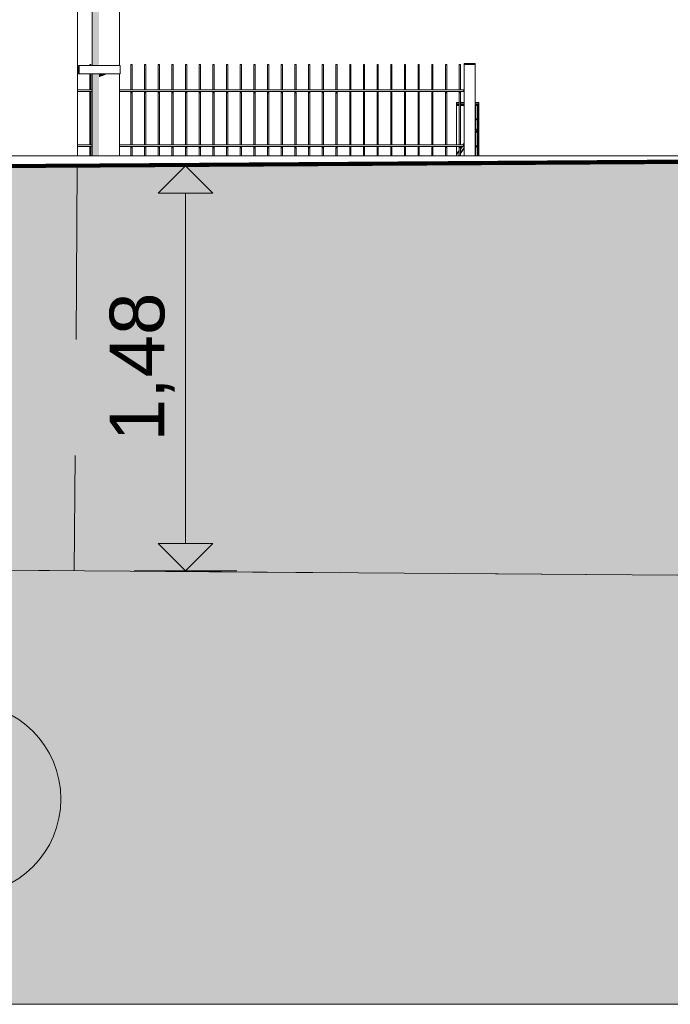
# Model space of a CAD drawing. Header units: metres. Extents: x -52 to 321, y -8 to 26.
# Tile 231 of 256: x 312.63 to 315, y -3.1 to 0.49. Entities that reach past the tile are written whole.
import ezdxf
from ezdxf.enums import TextEntityAlignment as Align

# ---------------------------------------------------------------- set-up
doc = ezdxf.new("R2010")
doc.units = ezdxf.units.M
doc.header["$MEASUREMENT"] = 0
doc.linetypes.add('Strichlinie weit', pattern=[1.058333, 0.635, -0.423333])
for name, color, linetype in [('10 Wand außen', 7, 'Continuous'), ('30 Dachentwässerung', 7, 'Continuous'), ('40 Absturzsicherung', 7, 'Continuous'), ('60 Auffüllung gesamt', 7, 'Continuous'), ('60 Gelände 2D Übersicht', 7, 'Continuous'), ('60 Gelände Hänle', 7, 'Continuous'), ('90 Achsraster', 7, 'Continuous'), ('94 Genehmigungsplanung Bemaßung', 7, 'Continuous')]:
    doc.layers.add(name, color=color, linetype=linetype)
doc.styles.add('ERSTELLTER_STIL_1', font='arial.ttf')
doc.styles.add('ERSTELLTER_STIL_2', font='arial.ttf')
doc.dimstyles.new('ERSTELLTER_STIL__1', dxfattribs={"dimtxt": 0.25, "dimasz": 0.19, "dimexe": 0.18, "dimexo": 0.1, "dimgap": 0, "dimtad": 1, "dimtih": 1, "dimtoh": 1, "dimzin": 0, "dimdsep": 46, "dimtxsty": 'ERSTELLTER_STIL_2', "dimblk": 'ARROWHEAD_6', "dimblk1": 'ARROWHEAD_6', "dimblk2": 'ARROWHEAD_6', "dimcen": 0.09, "dimclrd": 7, "dimclre": 7, "dimclrt": 7, "dimazin": 0, "dimtfac": 1, "dimtdec": 4, "dimtmove": 0, "dimatfit": 3, "dimfxl": 1, "dimtolj": 1, "dimtzin": 0, "dimarcsym": 0})
doc.dimstyles.new('ERSTELLTER_STIL__2', dxfattribs={"dimtxt": 0.2, "dimasz": 0.19, "dimexe": 0.18, "dimexo": 0.1, "dimgap": 0, "dimtad": 1, "dimzin": 0, "dimdsep": 46, "dimtxsty": 'ERSTELLTER_STIL_2', "dimblk": 'ARROWHEAD_10', "dimblk1": 'ARROWHEAD_10', "dimblk2": 'ARROWHEAD_10', "dimcen": 0.09, "dimclrd": 256, "dimclre": 256, "dimclrt": 256, "dimazin": 0, "dimtfac": 1, "dimtdec": 4, "dimtmove": 0, "dimatfit": 3, "dimfxl": 1, "dimtolj": 1, "dimtzin": 0, "dimarcsym": 0})
pattern_1 = [(45, (33626.11544, -0.00275), (-0.2121320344, 0.2121320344), []), (45, (33626.0447, 0.06797), (-0.424264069, 0.424264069), []), (45, (33625.974, 0.1387), (-0.424264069, 0.424264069), []), (135, (33625.9033, 0.20939), (0.07071067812, 0.07071067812), [0.3, -0.3])]

# ---------------------------------------------------------------- blocks, each defined once
blk = doc.blocks.new('Standard-Rastermarker[25]_2', base_point=(312.4261, 9.9973))
at = {"layer": '90 Achsraster', "color": 14, "linetype": 'Continuous', "lineweight": 18, "true_color": 0xa80000, "flags": 128}
blk.add_lwpolyline([(312.4261, -2.7027, 1), (312.4261, -2.0027, 1)], format="xyb", close=True, dxfattribs=at)
at = {"layer": '90 Achsraster', "color": 14, "lineweight": 18, "true_color": 0xa80000, "style": 'ERSTELLTER_STIL_1'}
for tag, p in [('AC_MarkerText_1_0', (312.4261, 10.4973)), ('AC_MarkerText_1_1', (312.4261, -2.2027))]:
    blk.add_attdef(tag, text='', height=0.3, rotation=360, dxfattribs=at).set_placement(p, align=Align.TOP_CENTER)
blk = doc.blocks.new('*D45', base_point=(33626.1154, -0.0027))
at = {"layer": '94 Genehmigungsplanung Bemaßung', "color": 7, "linetype": 'Continuous', "lineweight": 13}
for p, q in [((312.8361, 8.775), (312.8361, 9.15)), ((317.8359, 8.775), (317.8359, 9.15)), ((312.9361, 9.0625), (312.7361, 8.8625)), ((317.7359, 8.8625), (317.9359, 9.0625)), ((312.6861, 8.9625), (312.8361, 8.9625)), ((312.8361, 8.9625), (317.8359, 8.9625)), ((317.8359, 8.9625), (317.9859, 8.9625))]:
    blk.add_line(p, q, dxfattribs=at)
at = {"layer": '94 Genehmigungsplanung Bemaßung', "color": 7, "lineweight": 13, "insert": (315.0023, 9.0125), "char_height": 0.25, "attachment_point": 7, "style": 'ERSTELLTER_STIL_2'}
blk.add_mtext('\\A1;{\\pql;\\fArial|b0|i0|c0|p0;\\W1.000000;5,00}', dxfattribs=at)
blk = doc.blocks.new('ARROWHEAD_6')
at = {"color": 0, "linetype": 'Continuous', "lineweight": 0}
for p, q in [((-0.5, -0.5), (0.5, 0.5)), ((0, 0), (-1, 0))]:
    blk.add_line(p, q, dxfattribs=at)
blk = doc.blocks.new('*D51', base_point=(33626.1154, -0.0027))
at = {"layer": '60 Gelände 2D Übersicht', "linetype": 'Continuous', "lineweight": 18, "true_color": 0xf50000}
for points in [[(313.2313, -0.039), (313.1313, -0.139), (313.3313, -0.139)], [(313.2313, -1.5187), (313.3313, -1.4187), (313.1313, -1.4187)]]:
    blk.add_hatch(color=1, dxfattribs=at).paths.add_polyline_path(points)
at = {"layer": '60 Gelände 2D Übersicht', "color": 1, "linetype": 'Continuous', "lineweight": 18, "true_color": 0xf50000}
for p, q in [((313.4188, -0.039), (313.0438, -0.039)), ((313.2313, -0.039), (313.1313, -0.139)), ((313.2313, -0.039), (313.3313, -0.139)), ((313.3313, -0.139), (313.1313, -0.139)), ((313.2313, -1.4187), (313.2313, -0.139)), ((313.1313, -1.4187), (313.3313, -1.4187)), ((313.2313, -1.5187), (313.1313, -1.4187)), ((313.2313, -1.5187), (313.3313, -1.4187)), ((313.4188, -1.5187), (313.0438, -1.5187))]:
    blk.add_line(p, q, dxfattribs=at)
at = {"layer": '60 Gelände 2D Übersicht', "color": 1, "lineweight": 18, "true_color": 0xf50000, "insert": (313.1913, -1.0458), "char_height": 0.2, "attachment_point": 7, "rotation": 90, "style": 'ERSTELLTER_STIL_2'}
blk.add_mtext('\\A1;{\\pql;\\fArial|b0|i0|c0|p0;\\W1.000000;1,48}', dxfattribs=at)
blk = doc.blocks.new('ARROWHEAD_10')
at = {"linetype": 'Continuous', "lineweight": 0}
blk.add_hatch(color=0, dxfattribs=at).paths.add_polyline_path([(-0.525, 0.525), (0, 0), (-0.525, -0.525)])
at = {"color": 0, "linetype": 'Continuous', "lineweight": 0}
blk.add_line((0, 0), (-1, 0), dxfattribs=at)

msp = doc.modelspace()

# ---------------------------------------------------------------- hatches: boundary and pattern name
at = {"layer": '30 Dachentwässerung', "linetype": 'Continuous', "lineweight": 0, "true_color": 0x000000}
for points in [[(312.8907, 1.9973), (312.8907, 0.3273), (312.8974, 0.3273), (312.8974, 1.9973)], [(312.8974, 1.9973), (312.8974, 0.3273), (312.9157, 0.3273), (312.9157, 1.9973)], [(312.8907, -0.0027), (312.8974, -0.0027), (312.8974, 0.2973), (312.8907, 0.2973)], [(312.9157, 0.2973), (312.8974, 0.2973), (312.8974, -0.0027), (312.9157, -0.0027)], [(312.9407, 0.2973), (312.9157, 0.2973), (312.9157, 0.285), (312.9381, 0.2934), (312.9407, 0.295)], [(312.9407, 0.2973), (312.9407, 0.295), (312.9652, 0.295), (312.9657, 0.2953), (312.9657, 0.2973)], [(312.9657, 0.2953), (312.984, 0.2953), (312.984, 0.2973), (312.9657, 0.2973)], [(312.9907, 0.2973), (312.984, 0.2973), (312.984, 0.2953), (312.9842, 0.2949), (312.9907, 0.2949)]]:
    msp.add_hatch(color=18, dxfattribs=at).paths.add_polyline_path(points)
at = {"layer": '40 Absturzsicherung', "linetype": 'Continuous', "lineweight": 0, "true_color": 0x000000}
for points in [[(312.8361, 0.2335), (312.8361, 0.232), (312.8907, 0.232), (312.8907, 0.2335)], [(312.8813, 0.2242), (312.8841, 0.2255), (312.8841, 0.232), (312.8813, 0.232)], [(312.8841, 0.2255), (312.8858, 0.2221), (312.8858, 0.232), (312.8841, 0.232)], [(312.9907, 0.232), (314.2502, 0.232), (314.2502, 0.2335), (312.9907, 0.2335)], [(313.0313, 0.2242), (313.0341, 0.2255), (313.0341, 0.232), (313.0313, 0.232)], [(313.0341, 0.2255), (313.0358, 0.2221), (313.0358, 0.232), (313.0341, 0.232)], [(313.0841, 0.232), (313.0813, 0.232), (313.0813, 0.2242), (313.0841, 0.2255)], [(313.0841, 0.2255), (313.0858, 0.2221), (313.0858, 0.232), (313.0841, 0.232)], [(313.1313, 0.232), (313.1313, 0.2242), (313.1341, 0.2255), (313.1341, 0.232)], [(313.1341, 0.232), (313.1341, 0.2255), (313.1358, 0.2221), (313.1358, 0.232)], [(313.1813, 0.2242), (313.1841, 0.2255), (313.1841, 0.232), (313.1813, 0.232)], [(313.1841, 0.2255), (313.1858, 0.2221), (313.1858, 0.232), (313.1841, 0.232)], [(313.2313, 0.232), (313.2313, 0.2242), (313.2341, 0.2255), (313.2341, 0.232)], [(313.2341, 0.2255), (313.2358, 0.2221), (313.2358, 0.232), (313.2341, 0.232)], [(313.2813, 0.2242), (313.2841, 0.2255), (313.2841, 0.232), (313.2813, 0.232)], [(313.2841, 0.232), (313.2841, 0.2255), (313.2858, 0.2221), (313.2858, 0.232)], [(313.3313, 0.2242), (313.3341, 0.2255), (313.3341, 0.232), (313.3313, 0.232)], [(313.3341, 0.232), (313.3341, 0.2255), (313.3358, 0.2221), (313.3358, 0.232)], [(313.3813, 0.232), (313.3813, 0.2242), (313.3841, 0.2255), (313.3841, 0.232)], [(313.3841, 0.2255), (313.3858, 0.2221), (313.3858, 0.232), (313.3841, 0.232)], [(313.4313, 0.2242), (313.4341, 0.2255), (313.4341, 0.232), (313.4313, 0.232)], [(313.4341, 0.232), (313.4341, 0.2255), (313.4358, 0.2221), (313.4358, 0.232)], [(313.4813, 0.2242), (313.4841, 0.2255), (313.4841, 0.232), (313.4813, 0.232)], [(313.4841, 0.2255), (313.4858, 0.2221), (313.4858, 0.232), (313.4841, 0.232)], [(313.5313, 0.232), (313.5313, 0.2242), (313.5341, 0.2255), (313.5341, 0.232)], [(313.5341, 0.2255), (313.5358, 0.2221), (313.5358, 0.232), (313.5341, 0.232)], [(313.5841, 0.232), (313.5813, 0.232), (313.5813, 0.2242), (313.5841, 0.2255)], [(313.5841, 0.232), (313.5841, 0.2255), (313.5858, 0.2221), (313.5858, 0.232)], [(313.6313, 0.2242), (313.6341, 0.2255), (313.6341, 0.232), (313.6313, 0.232)], [(313.6341, 0.232), (313.6341, 0.2255), (313.6358, 0.2221), (313.6358, 0.232)], [(313.6813, 0.2242), (313.6841, 0.2255), (313.6841, 0.232), (313.6813, 0.232)], [(313.6841, 0.2255), (313.6858, 0.2221), (313.6858, 0.232), (313.6841, 0.232)], [(313.7341, 0.232), (313.7313, 0.232), (313.7313, 0.2242), (313.7341, 0.2255)], [(313.7341, 0.2255), (313.7358, 0.2221), (313.7358, 0.232), (313.7341, 0.232)], [(313.7841, 0.232), (313.7813, 0.232), (313.7813, 0.2242), (313.7841, 0.2255)], [(313.7841, 0.232), (313.7841, 0.2255), (313.7858, 0.2221), (313.7858, 0.232)], [(313.8313, 0.2242), (313.8341, 0.2255), (313.8341, 0.232), (313.8313, 0.232)], [(313.8341, 0.2255), (313.8358, 0.2221), (313.8358, 0.232), (313.8341, 0.232)], [(313.8813, 0.232), (313.8813, 0.2242), (313.8841, 0.2255), (313.8841, 0.232)], [(313.8841, 0.2255), (313.8858, 0.2221), (313.8858, 0.232), (313.8841, 0.232)], [(313.9313, 0.232), (313.9313, 0.2242), (313.9341, 0.2255), (313.9341, 0.232)], [(313.9341, 0.2255), (313.9358, 0.2221), (313.9358, 0.232), (313.9341, 0.232)], [(313.9813, 0.2242), (313.9841, 0.2255), (313.9841, 0.232), (313.9813, 0.232)], [(313.9841, 0.232), (313.9841, 0.2255), (313.9858, 0.2221), (313.9858, 0.232)], [(314.0313, 0.232), (314.0313, 0.2242), (314.0341, 0.2255), (314.0341, 0.232)], [(314.0341, 0.2255), (314.0358, 0.2221), (314.0358, 0.232), (314.0341, 0.232)], [(314.0841, 0.232), (314.0813, 0.232), (314.0813, 0.2242), (314.0841, 0.2255)], [(314.0841, 0.232), (314.0841, 0.2255), (314.0858, 0.2221), (314.0858, 0.232)], [(314.1313, 0.232), (314.1313, 0.2242), (314.1341, 0.2255), (314.1341, 0.232)], [(314.1341, 0.2255), (314.1358, 0.2221), (314.1358, 0.232), (314.1341, 0.232)], [(314.1813, 0.2242), (314.1841, 0.2255), (314.1841, 0.232), (314.1813, 0.232)], [(314.1841, 0.2255), (314.1858, 0.2221), (314.1858, 0.232), (314.1841, 0.232)], [(314.2313, 0.232), (314.2313, 0.2242), (314.2341, 0.2255), (314.2341, 0.232)], [(314.2358, 0.232), (314.2341, 0.232), (314.2341, 0.2255), (314.2358, 0.2221)], [(314.2458, 0.2365), (314.2502, 0.2365), (314.2502, 0.238), (314.2432, 0.238)], [(314.2502, 0.2365), (314.2458, 0.2365), (314.2458, 0.2335), (314.2502, 0.2335)], [(314.3029, 0.1851), (314.2991, 0.1851), (314.2991, 0.1811), (314.3029, 0.1811)], [(314.2928, 0.0927), (314.2928, 0.0926), (314.2928, 0.0896), (314.2928, 0.0892)], [(314.2985, 0.0836), (314.2985, 0.0866), (314.2959, 0.0881), (314.2933, 0.0866), (314.2933, 0.0836), (314.2959, 0.0821)], [(314.2985, 0.0904), (314.2959, 0.0889), (314.2961, 0.0889), (314.2987, 0.0904)], [(314.2985, 0.0836), (314.2959, 0.0821), (314.2961, 0.0821), (314.2987, 0.0836)], [(314.2458, 0.0365), (314.2502, 0.0365), (314.2502, 0.038), (314.2432, 0.038)], [(314.2502, 0.0477), (314.2433, 0.038), (314.2502, 0.038)], [(314.2502, 0.0365), (314.2458, 0.0365), (314.2458, 0.0335), (314.2502, 0.0335)], [(312.8361, 0.0335), (312.8361, 0.032), (312.8907, 0.032), (312.8907, 0.0335)], [(312.8813, 0.0242), (312.8841, 0.0255), (312.8841, 0.032), (312.8813, 0.032)], [(312.8841, 0.0255), (312.8858, 0.0221), (312.8858, 0.032), (312.8841, 0.032)], [(314.2502, 0.0335), (312.9907, 0.0335), (312.9907, 0.032), (314.2502, 0.032)], [(313.0313, 0.0242), (313.0341, 0.0255), (313.0341, 0.032), (313.0313, 0.032)], [(313.0358, 0.032), (313.0341, 0.032), (313.0341, 0.0255), (313.0358, 0.0221)], [(313.0813, 0.0242), (313.0841, 0.0255), (313.0841, 0.032), (313.0813, 0.032)], [(313.0841, 0.0255), (313.0858, 0.0221), (313.0858, 0.032), (313.0841, 0.032)], [(313.1341, 0.032), (313.1313, 0.032), (313.1313, 0.0242), (313.1341, 0.0255)], [(313.1358, 0.032), (313.1341, 0.032), (313.1341, 0.0255), (313.1358, 0.0221)], [(313.1813, 0.0242), (313.1841, 0.0255), (313.1841, 0.032), (313.1813, 0.032)], [(313.1841, 0.0255), (313.1858, 0.0221), (313.1858, 0.032), (313.1841, 0.032)], [(313.2341, 0.032), (313.2313, 0.032), (313.2313, 0.0242), (313.2341, 0.0255)], [(313.2341, 0.0255), (313.2358, 0.0221), (313.2358, 0.032), (313.2341, 0.032)], [(313.2813, 0.0242), (313.2841, 0.0255), (313.2841, 0.032), (313.2813, 0.032)], [(313.2841, 0.032), (313.2841, 0.0255), (313.2858, 0.0221), (313.2858, 0.032)], [(313.3313, 0.0242), (313.3341, 0.0255), (313.3341, 0.032), (313.3313, 0.032)], [(313.3358, 0.032), (313.3341, 0.032), (313.3341, 0.0255), (313.3358, 0.0221)], [(313.3813, 0.032), (313.3813, 0.0242), (313.3841, 0.0255), (313.3841, 0.032)], [(313.3841, 0.0255), (313.3858, 0.0221), (313.3858, 0.032), (313.3841, 0.032)], [(313.4313, 0.0242), (313.4341, 0.0255), (313.4341, 0.032), (313.4313, 0.032)], [(313.4358, 0.032), (313.4341, 0.032), (313.4341, 0.0255), (313.4358, 0.0221)], [(313.4813, 0.0242), (313.4841, 0.0255), (313.4841, 0.032), (313.4813, 0.032)], [(313.4841, 0.0255), (313.4858, 0.0221), (313.4858, 0.032), (313.4841, 0.032)], [(313.5313, 0.032), (313.5313, 0.0242), (313.5341, 0.0255), (313.5341, 0.032)], [(313.5341, 0.0255), (313.5358, 0.0221), (313.5358, 0.032), (313.5341, 0.032)], [(313.5813, 0.032), (313.5813, 0.0242), (313.5841, 0.0255), (313.5841, 0.032)], [(313.5841, 0.032), (313.5841, 0.0255), (313.5858, 0.0221), (313.5858, 0.032)], [(313.6313, 0.0242), (313.6341, 0.0255), (313.6341, 0.032), (313.6313, 0.032)], [(313.6358, 0.032), (313.6341, 0.032), (313.6341, 0.0255), (313.6358, 0.0221)], [(313.6813, 0.0242), (313.6841, 0.0255), (313.6841, 0.032), (313.6813, 0.032)], [(313.6841, 0.0255), (313.6858, 0.0221), (313.6858, 0.032), (313.6841, 0.032)], [(313.7313, 0.032), (313.7313, 0.0242), (313.7341, 0.0255), (313.7341, 0.032)], [(313.7341, 0.0255), (313.7358, 0.0221), (313.7358, 0.032), (313.7341, 0.032)], [(313.7841, 0.032), (313.7813, 0.032), (313.7813, 0.0242), (313.7841, 0.0255)], [(313.7841, 0.032), (313.7841, 0.0255), (313.7858, 0.0221), (313.7858, 0.032)], [(313.8313, 0.0242), (313.8341, 0.0255), (313.8341, 0.032), (313.8313, 0.032)], [(313.8341, 0.0255), (313.8358, 0.0221), (313.8358, 0.032), (313.8341, 0.032)], [(313.8813, 0.032), (313.8813, 0.0242), (313.8841, 0.0255), (313.8841, 0.032)], [(313.8841, 0.0255), (313.8858, 0.0221), (313.8858, 0.032), (313.8841, 0.032)], [(313.9313, 0.032), (313.9313, 0.0242), (313.9341, 0.0255), (313.9341, 0.032)], [(313.9341, 0.0255), (313.9358, 0.0221), (313.9358, 0.032), (313.9341, 0.032)], [(313.9813, 0.0242), (313.9841, 0.0255), (313.9841, 0.032), (313.9813, 0.032)], [(313.9841, 0.032), (313.9841, 0.0255), (313.9858, 0.0221), (313.9858, 0.032)], [(314.0313, 0.032), (314.0313, 0.0242), (314.0341, 0.0255), (314.0341, 0.032)], [(314.0341, 0.0255), (314.0358, 0.0221), (314.0358, 0.032), (314.0341, 0.032)], [(314.0813, 0.0242), (314.0841, 0.0255), (314.0841, 0.032), (314.0813, 0.032)], [(314.0841, 0.032), (314.0841, 0.0255), (314.0858, 0.0221), (314.0858, 0.032)], [(314.1313, 0.032), (314.1313, 0.0242), (314.1341, 0.0255), (314.1341, 0.032)], [(314.1341, 0.0255), (314.1358, 0.0221), (314.1358, 0.032), (314.1341, 0.032)], [(314.1813, 0.032), (314.1813, 0.0242), (314.1841, 0.0255), (314.1841, 0.032)], [(314.1841, 0.0255), (314.1858, 0.0221), (314.1858, 0.032), (314.1841, 0.032)], [(314.2313, 0.021), (314.2219, 0.0078), (314.2219, -0.0026), (314.2313, 0.0106)], [(314.2313, 0.0054), (314.2255, -0.0027), (314.2313, -0.0027)], [(314.2313, 0.032), (314.2313, 0.0242), (314.2341, 0.0255), (314.2341, 0.032)], [(314.2341, 0.032), (314.2341, 0.0255), (314.2358, 0.0221), (314.2358, 0.032)], [(314.2501, 0.032), (314.2358, 0.0118), (314.2358, 0.0015), (314.2502, 0.0218), (314.2502, 0.032)], [(314.2358, 0.017), (314.2464, 0.032), (314.2391, 0.032), (314.2358, 0.0274)], [(314.2985, 0.0309), (314.2985, 0.0339), (314.2959, 0.0354), (314.2933, 0.0339), (314.2933, 0.0309), (314.2959, 0.0294)], [(314.2985, 0.0309), (314.2959, 0.0294), (314.2961, 0.0294), (314.2987, 0.0309)]]:
    msp.add_hatch(color=18, dxfattribs=at).paths.add_polyline_path(points)
at = {"layer": '60 Auffüllung gesamt', "linetype": 'Continuous', "lineweight": 18, "true_color": 0xffa8a8}
h = msp.add_hatch(dxfattribs=at)
h.set_pattern_fill('Boden__gewachsen_0002', color=21, style=0, pattern_type=2)
h.set_pattern_definition(pattern_1)
h.paths.add_polyline_path([(286.6743, -0.2027), (286.6743, -1.3281), (315.6978, -1.5396), (317.6986, -1.561), (317.6986, -1.5436), (315.6347, -0.2512), (315.2821, -0.016), (306.9179, -0.072)])
at = {"layer": '60 Gelände Hänle', "linetype": 'Continuous', "lineweight": 18, "true_color": 0x9f9f9f}
h = msp.add_hatch(dxfattribs=at)
h.set_pattern_fill('Boden__gewachsen_0002', color=253, style=0, pattern_type=2)
h.set_pattern_definition(pattern_1)
h.paths.add_polyline_path([(286.6743, -1.3281), (286.6743, -3.1027), (319.4402, -3.1027), (319.4402, -1.5795), (315.6978, -1.5396)])

# ---------------------------------------------------------------- linework, layer by layer
at = {"layer": '10 Wand außen', "color": 7, "linetype": 'Continuous', "lineweight": 13}
msp.add_line((312.8361, 3.3473), (312.8361, -0.0027), dxfattribs=at)
at = {"layer": '30 Dachentwässerung', "color": 7, "linetype": 'Continuous', "lineweight": 13}
for p, q in [((312.8907, 1.9973), (312.8907, 0.3273)), ((312.9907, 1.9973), (312.9907, 0.3273)), ((312.8408, 0.3273), (312.8428, 0.3273)), ((312.8408, 0.2973), (312.8408, 0.3273)), ((312.8428, 0.3273), (312.9408, 0.3273)), ((312.8428, 0.2973), (312.8428, 0.3273)), ((312.9408, 0.3273), (312.9668, 0.3273)), ((312.9668, 0.3273), (312.9858, 0.3273)), ((312.9858, 0.3273), (312.9928, 0.3273)), ((312.9928, 0.2973), (312.9928, 0.3273)), ((312.8408, 0.2973), (312.8428, 0.2973)), ((312.8428, 0.2973), (312.9408, 0.2973)), ((312.8907, 0.2973), (312.8907, -0.0027)), ((312.9408, 0.2973), (312.9668, 0.2973)), ((312.9668, 0.2973), (312.9858, 0.2973)), ((312.9858, 0.2973), (312.9928, 0.2973)), ((312.9907, 0.2973), (312.9907, -0.0027))]:
    msp.add_line(p, q, dxfattribs=at)
at = {"layer": '40 Absturzsicherung', "color": 7, "linetype": 'Continuous', "lineweight": 13}
for p, q in [((312.8813, 0.331), (312.8841, 0.331)), ((312.8813, 0.3273), (312.8813, 0.331)), ((312.8841, 0.331), (312.8858, 0.331)), ((312.8858, 0.3273), (312.8858, 0.331)), ((313.0313, 0.331), (313.0341, 0.331)), ((313.0313, 0.238), (313.0313, 0.331)), ((313.0341, 0.331), (313.0358, 0.331)), ((313.0358, 0.238), (313.0358, 0.331)), ((313.0813, 0.331), (313.0841, 0.331)), ((313.0813, 0.238), (313.0813, 0.331)), ((313.0841, 0.331), (313.0858, 0.331)), ((313.0858, 0.238), (313.0858, 0.331)), ((313.1313, 0.331), (313.1341, 0.331)), ((313.1313, 0.238), (313.1313, 0.331)), ((313.1341, 0.331), (313.1358, 0.331)), ((313.1358, 0.238), (313.1358, 0.331)), ((313.1813, 0.331), (313.1841, 0.331)), ((313.1813, 0.238), (313.1813, 0.331)), ((313.1841, 0.331), (313.1858, 0.331)), ((313.1858, 0.238), (313.1858, 0.331)), ((313.2313, 0.331), (313.2341, 0.331)), ((313.2313, 0.238), (313.2313, 0.331)), ((313.2341, 0.331), (313.2358, 0.331)), ((313.2358, 0.238), (313.2358, 0.331)), ((313.2813, 0.331), (313.2841, 0.331)), ((313.2813, 0.238), (313.2813, 0.331)), ((313.2841, 0.331), (313.2858, 0.331)), ((313.2858, 0.238), (313.2858, 0.331)), ((313.3313, 0.331), (313.3341, 0.331)), ((313.3313, 0.238), (313.3313, 0.331)), ((313.3341, 0.331), (313.3358, 0.331)), ((313.3358, 0.238), (313.3358, 0.331)), ((313.3813, 0.331), (313.3841, 0.331)), ((313.3813, 0.238), (313.3813, 0.331)), ((313.3841, 0.331), (313.3858, 0.331)), ((313.3858, 0.238), (313.3858, 0.331)), ((313.4313, 0.331), (313.4341, 0.331)), ((313.4313, 0.238), (313.4313, 0.331)), ((313.4341, 0.331), (313.4358, 0.331)), ((313.4358, 0.238), (313.4358, 0.331)), ((313.4813, 0.331), (313.4841, 0.331)), ((313.4813, 0.238), (313.4813, 0.331)), ((313.4841, 0.331), (313.4858, 0.331)), ((313.4858, 0.238), (313.4858, 0.331)), ((313.5313, 0.331), (313.5341, 0.331)), ((313.5313, 0.238), (313.5313, 0.331)), ((313.5341, 0.331), (313.5358, 0.331)), ((313.5358, 0.238), (313.5358, 0.331)), ((313.5813, 0.331), (313.5841, 0.331)), ((313.5813, 0.238), (313.5813, 0.331)), ((313.5841, 0.331), (313.5858, 0.331)), ((313.5858, 0.238), (313.5858, 0.331)), ((313.6313, 0.331), (313.6341, 0.331)), ((313.6313, 0.238), (313.6313, 0.331)), ((313.6341, 0.331), (313.6358, 0.331)), ((313.6358, 0.238), (313.6358, 0.331)), ((313.6813, 0.331), (313.6841, 0.331)), ((313.6813, 0.238), (313.6813, 0.331)), ((313.6841, 0.331), (313.6858, 0.331)), ((313.6858, 0.238), (313.6858, 0.331)), ((313.7313, 0.331), (313.7341, 0.331)), ((313.7313, 0.238), (313.7313, 0.331)), ((313.7341, 0.331), (313.7358, 0.331)), ((313.7358, 0.238), (313.7358, 0.331)), ((313.7813, 0.331), (313.7841, 0.331)), ((313.7813, 0.238), (313.7813, 0.331)), ((313.7841, 0.331), (313.7858, 0.331)), ((313.7858, 0.238), (313.7858, 0.331)), ((313.8313, 0.331), (313.8341, 0.331)), ((313.8313, 0.238), (313.8313, 0.331)), ((313.8341, 0.331), (313.8358, 0.331)), ((313.8358, 0.238), (313.8358, 0.331)), ((313.8813, 0.331), (313.8841, 0.331)), ((313.8813, 0.238), (313.8813, 0.331)), ((313.8841, 0.331), (313.8858, 0.331)), ((313.8858, 0.238), (313.8858, 0.331)), ((313.9313, 0.331), (313.9341, 0.331)), ((313.9313, 0.238), (313.9313, 0.331)), ((313.9341, 0.331), (313.9358, 0.331)), ((313.9358, 0.238), (313.9358, 0.331)), ((313.9813, 0.331), (313.9841, 0.331)), ((313.9813, 0.238), (313.9813, 0.331)), ((313.9841, 0.331), (313.9858, 0.331)), ((313.9858, 0.238), (313.9858, 0.331)), ((314.0313, 0.331), (314.0341, 0.331)), ((314.0313, 0.238), (314.0313, 0.331)), ((314.0341, 0.331), (314.0358, 0.331)), ((314.0358, 0.238), (314.0358, 0.331)), ((314.0813, 0.331), (314.0841, 0.331)), ((314.0813, 0.238), (314.0813, 0.331)), ((314.0841, 0.331), (314.0858, 0.331)), ((314.0858, 0.238), (314.0858, 0.331)), ((314.1313, 0.331), (314.1341, 0.331)), ((314.1313, 0.238), (314.1313, 0.331)), ((314.1341, 0.331), (314.1358, 0.331)), ((314.1358, 0.238), (314.1358, 0.331)), ((314.1813, 0.331), (314.1841, 0.331)), ((314.1813, 0.238), (314.1813, 0.331)), ((314.1841, 0.331), (314.1858, 0.331)), ((314.1858, 0.238), (314.1858, 0.331)), ((314.2313, 0.331), (314.2341, 0.331)), ((314.2313, 0.238), (314.2313, 0.331)), ((314.2341, 0.331), (314.2358, 0.331)), ((314.2358, 0.238), (314.2358, 0.331)), ((314.2502, 0.335), (314.2902, 0.335)), ((314.2502, 0.331), (314.2502, 0.335)), ((314.2502, 0.331), (314.2902, 0.331)), ((314.2502, -0.0027), (314.2502, 0.331)), ((314.2902, 0.331), (314.2902, 0.335)), ((314.2902, -0.0027), (314.2902, 0.331)), ((312.8813, 0.238), (312.8813, 0.2973)), ((312.8858, 0.238), (312.8858, 0.2973)), ((312.8361, 0.238), (312.8907, 0.238)), ((312.8361, 0.232), (312.8907, 0.232)), ((312.8813, 0.038), (312.8813, 0.232)), ((312.8858, 0.038), (312.8858, 0.232)), ((312.9907, 0.238), (314.2502, 0.238)), ((312.9907, 0.232), (314.2502, 0.232)), ((313.0313, 0.038), (313.0313, 0.232)), ((313.0358, 0.038), (313.0358, 0.232)), ((313.0813, 0.038), (313.0813, 0.232)), ((313.0858, 0.038), (313.0858, 0.232)), ((313.1313, 0.038), (313.1313, 0.232)), ((313.1358, 0.038), (313.1358, 0.232)), ((313.1813, 0.038), (313.1813, 0.232)), ((313.1858, 0.038), (313.1858, 0.232)), ((313.2313, 0.038), (313.2313, 0.232)), ((313.2358, 0.038), (313.2358, 0.232)), ((313.2813, 0.038), (313.2813, 0.232)), ((313.2858, 0.038), (313.2858, 0.232)), ((313.3313, 0.038), (313.3313, 0.232)), ((313.3358, 0.038), (313.3358, 0.232)), ((313.3813, 0.038), (313.3813, 0.232)), ((313.3858, 0.038), (313.3858, 0.232)), ((313.4313, 0.038), (313.4313, 0.232)), ((313.4358, 0.038), (313.4358, 0.232)), ((313.4813, 0.038), (313.4813, 0.232)), ((313.4858, 0.038), (313.4858, 0.232)), ((313.5313, 0.038), (313.5313, 0.232)), ((313.5358, 0.038), (313.5358, 0.232)), ((313.5813, 0.038), (313.5813, 0.232)), ((313.5858, 0.038), (313.5858, 0.232)), ((313.6313, 0.038), (313.6313, 0.232)), ((313.6358, 0.038), (313.6358, 0.232)), ((313.6813, 0.038), (313.6813, 0.232)), ((313.6858, 0.038), (313.6858, 0.232)), ((313.7313, 0.038), (313.7313, 0.232)), ((313.7358, 0.038), (313.7358, 0.232)), ((313.7813, 0.038), (313.7813, 0.232)), ((313.7858, 0.038), (313.7858, 0.232)), ((313.8313, 0.038), (313.8313, 0.232)), ((313.8358, 0.038), (313.8358, 0.232)), ((313.8813, 0.038), (313.8813, 0.232)), ((313.8858, 0.038), (313.8858, 0.232)), ((313.9313, 0.038), (313.9313, 0.232)), ((313.9358, 0.038), (313.9358, 0.232)), ((313.9813, 0.038), (313.9813, 0.232)), ((313.9858, 0.038), (313.9858, 0.232)), ((314.0313, 0.038), (314.0313, 0.232)), ((314.0358, 0.038), (314.0358, 0.232)), ((314.0813, 0.038), (314.0813, 0.232)), ((314.0858, 0.038), (314.0858, 0.232)), ((314.1313, 0.038), (314.1313, 0.232)), ((314.1358, 0.038), (314.1358, 0.232)), ((314.1813, 0.038), (314.1813, 0.232)), ((314.1858, 0.038), (314.1858, 0.232)), ((314.2313, 0.038), (314.2313, 0.232)), ((314.2358, 0.038), (314.2358, 0.232)), ((314.2219, 0.1919), (314.2221, 0.1919)), ((314.2219, 0.1879), (314.2219, 0.1919)), ((314.2219, 0.1879), (314.2221, 0.1879)), ((314.2219, 0.1851), (314.2219, 0.1879)), ((314.2219, 0.1851), (314.2221, 0.1851)), ((314.2219, 0.1811), (314.2219, 0.1851)), ((314.2219, 0.1811), (314.2313, 0.1811)), ((314.2219, 0.038), (314.2219, 0.1811)), ((314.2221, 0.1919), (314.2313, 0.1919)), ((314.2221, 0.1879), (314.2221, 0.1919)), ((314.2221, 0.1879), (314.2313, 0.1879)), ((314.2221, 0.1851), (314.2221, 0.1879)), ((314.2221, 0.1851), (314.2313, 0.1851)), ((314.2221, 0.038), (314.2221, 0.1851)), ((314.2358, 0.1919), (314.2502, 0.1919)), ((314.2358, 0.1879), (314.2502, 0.1879)), ((314.2358, 0.1851), (314.2502, 0.1851)), ((314.2358, 0.1811), (314.2502, 0.1811)), ((314.2902, 0.1919), (314.3031, 0.1919)), ((314.2902, 0.1879), (314.2919, 0.1879)), ((314.2919, 0.1879), (314.2928, 0.1879)), ((314.2928, -0.0027), (314.2928, 0.1879)), ((314.293, 0.1879), (314.2991, 0.1879)), ((314.293, 0.1851), (314.2991, 0.1851)), ((314.293, 0.1811), (314.2989, 0.1811)), ((314.2989, 0.1851), (314.2989, 0.1879)), ((314.2989, 0.1811), (314.3029, 0.1811)), ((314.2989, -0.0027), (314.2989, 0.1811)), ((314.2991, 0.1879), (314.3031, 0.1879)), ((314.2991, 0.1851), (314.2991, 0.1879)), ((314.2991, 0.1851), (314.3029, 0.1851)), ((314.2991, -0.0027), (314.2991, 0.1851)), ((314.3029, 0.1811), (314.3029, 0.1851)), ((314.3029, -0.0027), (314.3029, 0.1811)), ((314.3031, 0.1879), (314.3031, 0.1919)), ((314.3031, -0.0027), (314.3031, 0.1879)), ((314.293, 0.1324), (314.2989, 0.1324)), ((314.293, 0.1284), (314.2989, 0.1284)), ((314.2933, 0.0934), (314.2959, 0.0949)), ((314.2933, 0.0904), (314.2933, 0.0934)), ((314.2959, 0.0889), (314.2933, 0.0904)), ((314.2933, 0.0866), (314.2959, 0.0881)), ((314.2933, 0.0836), (314.2933, 0.0866)), ((314.2959, 0.0821), (314.2933, 0.0836)), ((314.2959, 0.0949), (314.2985, 0.0934)), ((314.2959, 0.0949), (314.2961, 0.0949)), ((314.2985, 0.0904), (314.2959, 0.0889)), ((314.2959, 0.0889), (314.2961, 0.0889)), ((314.2959, 0.0881), (314.2985, 0.0866)), ((314.2959, 0.0881), (314.2961, 0.0881)), ((314.2985, 0.0836), (314.2959, 0.0821)), ((314.2959, 0.0821), (314.2961, 0.0821)), ((314.2961, 0.0949), (314.2987, 0.0934)), ((314.2987, 0.0904), (314.2961, 0.0889)), ((314.2961, 0.0881), (314.2987, 0.0866)), ((314.2987, 0.0836), (314.2961, 0.0821)), ((314.2985, 0.0934), (314.2985, 0.0904)), ((314.2985, 0.0866), (314.2985, 0.0836)), ((314.2987, 0.0934), (314.2987, 0.0904)), ((314.2987, 0.0866), (314.2987, 0.0836)), ((312.8361, 0.038), (312.8907, 0.038)), ((312.9907, 0.038), (314.2502, 0.038)), ((312.8361, 0.032), (312.8907, 0.032)), ((312.8813, -0.0027), (312.8813, 0.032)), ((312.8858, -0.0027), (312.8858, 0.032)), ((312.9907, 0.032), (314.2502, 0.032)), ((313.0313, -0.0027), (313.0313, 0.032)), ((313.0358, -0.0027), (313.0358, 0.032)), ((313.0813, -0.0027), (313.0813, 0.032)), ((313.0858, -0.0027), (313.0858, 0.032)), ((313.1313, -0.0027), (313.1313, 0.032)), ((313.1358, -0.0027), (313.1358, 0.032)), ((313.1813, -0.0027), (313.1813, 0.032)), ((313.1858, -0.0027), (313.1858, 0.032)), ((313.2313, -0.0027), (313.2313, 0.032)), ((313.2358, -0.0027), (313.2358, 0.032)), ((313.2813, -0.0027), (313.2813, 0.032)), ((313.2858, -0.0027), (313.2858, 0.032)), ((313.3313, -0.0027), (313.3313, 0.032)), ((313.3358, -0.0027), (313.3358, 0.032)), ((313.3813, -0.0027), (313.3813, 0.032)), ((313.3858, -0.0027), (313.3858, 0.032)), ((313.4313, -0.0027), (313.4313, 0.032)), ((313.4358, -0.0027), (313.4358, 0.032)), ((313.4813, -0.0027), (313.4813, 0.032)), ((313.4858, -0.0027), (313.4858, 0.032)), ((313.5313, -0.0027), (313.5313, 0.032)), ((313.5358, -0.0027), (313.5358, 0.032)), ((313.5813, -0.0027), (313.5813, 0.032)), ((313.5858, -0.0027), (313.5858, 0.032)), ((313.6313, -0.0027), (313.6313, 0.032)), ((313.6358, -0.0027), (313.6358, 0.032)), ((313.6813, -0.0027), (313.6813, 0.032)), ((313.6858, -0.0027), (313.6858, 0.032)), ((313.7313, -0.0027), (313.7313, 0.032)), ((313.7358, -0.0027), (313.7358, 0.032)), ((313.7813, -0.0027), (313.7813, 0.032)), ((313.7858, -0.0027), (313.7858, 0.032)), ((313.8313, -0.0027), (313.8313, 0.032)), ((313.8358, -0.0027), (313.8358, 0.032)), ((313.8813, -0.0027), (313.8813, 0.032)), ((313.8858, -0.0027), (313.8858, 0.032)), ((313.9313, -0.0027), (313.9313, 0.032)), ((313.9358, -0.0027), (313.9358, 0.032)), ((313.9813, -0.0027), (313.9813, 0.032)), ((313.9858, -0.0027), (313.9858, 0.032)), ((314.0313, -0.0027), (314.0313, 0.032)), ((314.0358, -0.0027), (314.0358, 0.032)), ((314.0813, -0.0027), (314.0813, 0.032)), ((314.0858, -0.0027), (314.0858, 0.032)), ((314.1313, -0.0027), (314.1313, 0.032)), ((314.1358, -0.0027), (314.1358, 0.032)), ((314.1813, -0.0027), (314.1813, 0.032)), ((314.1858, -0.0027), (314.1858, 0.032)), ((314.2219, -0.0027), (314.2219, 0.032)), ((314.2221, -0.0027), (314.2221, 0.032)), ((314.2313, -0.0027), (314.2313, 0.032)), ((314.2358, -0.0027), (314.2358, 0.032)), ((314.2933, 0.0339), (314.2959, 0.0354)), ((314.2933, 0.0309), (314.2933, 0.0339)), ((314.2959, 0.0294), (314.2933, 0.0309)), ((314.2959, 0.0354), (314.2985, 0.0339)), ((314.2959, 0.0354), (314.2961, 0.0354)), ((314.2985, 0.0309), (314.2959, 0.0294)), ((314.2959, 0.0294), (314.2961, 0.0294)), ((314.2961, 0.0354), (314.2987, 0.0339)), ((314.2987, 0.0309), (314.2961, 0.0294)), ((314.2985, 0.0339), (314.2985, 0.0309)), ((314.2987, 0.0339), (314.2987, 0.0309))]:
    msp.add_line(p, q, dxfattribs=at)
at = {"layer": '60 Auffüllung gesamt', "color": 8, "linetype": 'Continuous', "lineweight": 18}
msp.add_line((310.6292, -0.0027), (315.2821, -0.0027), dxfattribs=at)
at = {"layer": '60 Auffüllung gesamt', "color": 7, "linetype": 'Continuous', "lineweight": 18, "flags": 128}
msp.add_lwpolyline([(315.2821, -0.016), (306.9179, -0.072), (286.6743, -0.2027)], dxfattribs=at)
at = {"layer": '60 Gelände 2D Übersicht', "color": 7, "linetype": 'Continuous', "lineweight": 100}
msp.add_line((297.0402, -0.1355), (315.3205, -0.0238), dxfattribs=at)
at = {"layer": '60 Gelände 2D Übersicht', "color": 1, "linetype": 'Strichlinie weit', "lineweight": 18, "true_color": 0xf50000}
for p, q in [((312.8358, -0.039), (312.825, -1.5187)), ((286.7002, -1.3247), (319.3843, -1.5672))]:
    msp.add_line(p, q, dxfattribs=at)
at = {"layer": '60 Gelände Hänle', "color": 7, "linetype": 'Continuous', "lineweight": 18}
msp.add_line((319.4402, -3.1027), (286.6743, -3.1027), dxfattribs=at)
at = {"layer": '60 Gelände Hänle', "color": 7, "linetype": 'Continuous', "lineweight": 18, "flags": 128}
msp.add_lwpolyline([(286.6743, -1.3281), (315.6978, -1.5396), (317.6986, -1.561)], dxfattribs=at)

# ---------------------------------------------------------------- block references
at = {"layer": '90 Achsraster', "color": 7, "linetype": 'Continuous', "lineweight": 18}
msp.add_blockref('Standard-Rastermarker[25]_2', (312.4261, 9.9973), dxfattribs=at)

# ---------------------------------------------------------------- dimensions: what is measured, and where the dimension line sits
at = {"layer": '60 Gelände 2D Übersicht', "color": 1, "linetype": 'Continuous', "lineweight": 18, "true_color": 0xf50000}
dim = msp.add_linear_dim(base=(313.2313, -0.039), p1=(312.825, -1.5187), p2=(312.8358, -0.039), angle=90, dimstyle='ERSTELLTER_STIL__2', dxfattribs=at)
dim.commit()
dim.dimension.update_dxf_attribs({"geometry": '*D51', "text_midpoint": (313.0913, -0.7869), "dimtype": 160, "text_rotation": 90})
at = {"layer": '94 Genehmigungsplanung Bemaßung', "color": 7, "linetype": 'Continuous', "lineweight": 13}
dim = msp.add_linear_dim(base=(317.8359, 8.9625), p1=(312.8361, -0.3727), p2=(317.8359, 10.4565), dimstyle='ERSTELLTER_STIL__1', dxfattribs=at)
dim.commit()
dim.dimension.update_dxf_attribs({"geometry": '*D45', "text_midpoint": (315.326, 9.1375), "dimtype": 160})

doc.saveas('drawing.dxf')
